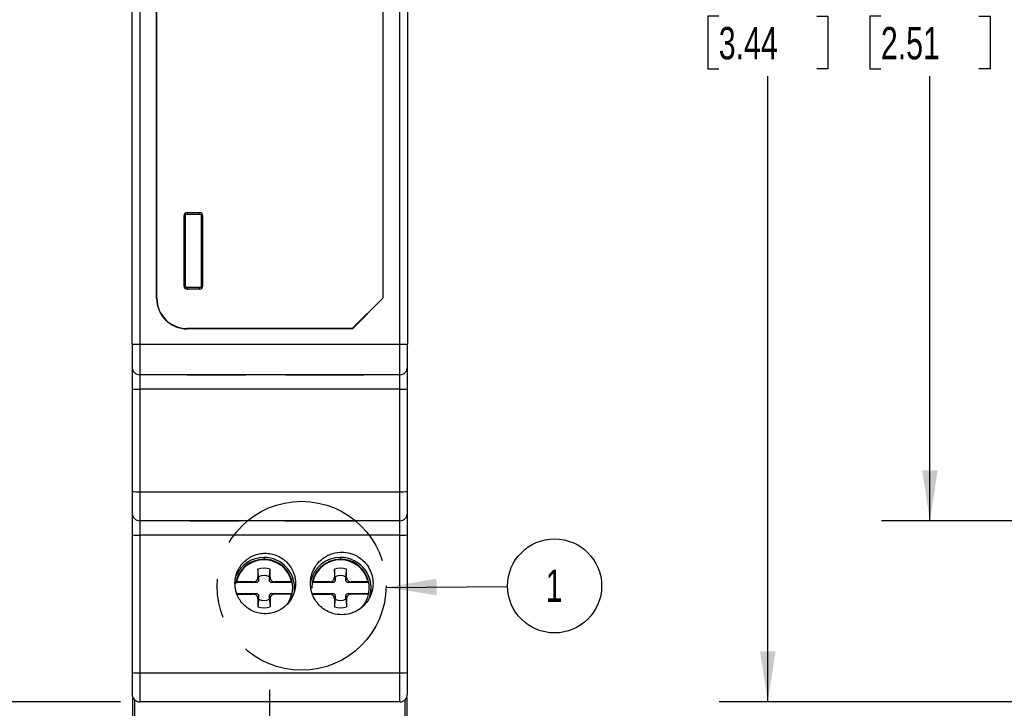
# Model space of a CAD drawing. Header units: millimetres. Extents: x 0 to 210, y 0 to 162.
# Tile 3 of 9: x 27 to 75, y 34 to 68. Entities that reach past the tile are written whole.
import ezdxf

# ---------------------------------------------------------------- set-up
doc = ezdxf.new("R2010")
doc.units = ezdxf.units.MM
doc.header["$LTSCALE"] = 0.75
doc.linetypes.add('CENTERX2', pattern=[20.32, 12.7, -2.54, 2.54, -2.54])
doc.layers.add('CENTER', color=40, linetype='CENTERX2')
doc.layers.add('DIMENSIONS', color=140, linetype='Continuous', lineweight=25)
doc.styles.add('SLDTEXTSTYLE0', font='TXT', dxfattribs={"width": 0.7})
doc.dimstyles.new('SLDDIMSTYLE1', dxfattribs={"dimtxt": 1.618506, "dimasz": 2.4765, "dimexe": 0, "dimexo": 0.0625, "dimgap": 0.404626, "dimtad": 0, "dimtih": 1, "dimtoh": 1, "dimdec": 1, "dimlfac": 1.333333, "dimrnd": 1e-09, "dimzin": 12, "dimdsep": 46, "dimtxsty": 'SLDTEXTSTYLE0', "dimsah": 1, "dimcen": 0.09, "dimadec": 0, "dimazin": 3, "dimtfac": 1, "dimtdec": 1, "dimtofl": 0, "dimtmove": 0, "dimatfit": 3, "dimfxl": 0, "dimfrac": 2, "dimtolj": 1, "dimtzin": 12, "dimarcsym": 0})
doc.dimstyles.new('SLDDIMSTYLE2', dxfattribs={"dimtxt": 0.18, "dimasz": 2.4765, "dimexe": 0, "dimexo": 0.0625, "dimgap": 0, "dimtad": 0, "dimtih": 1, "dimtoh": 1, "dimdec": 0, "dimrnd": 1e-09, "dimzin": 0, "dimdsep": 46, "dimtxsty": 'Standard', "dimsah": 1, "dimcen": 0.09, "dimadec": 0, "dimazin": 0, "dimtfac": 2.4765, "dimtdec": 0, "dimtofl": 0, "dimtmove": 0, "dimatfit": 3, "dimfxl": 0, "dimfrac": 2, "dimtolj": 1, "dimtzin": 0, "dimarcsym": 0})

# ---------------------------------------------------------------- blocks, each defined once
blk = doc.blocks.new('_D_1')
at = {"layer": 'DIMENSIONS'}
for p, q in [((32.02, 100.189), (23.011, 100.189)), ((25.392, 100.189), (25.392, 75.088)), ((22.988, 72.154), (22.444, 72.154)), ((22.444, 72.154), (22.444, 69.581)), ((27.797, 72.154), (28.341, 72.154)), ((28.341, 72.154), (28.341, 69.581)), ((22.444, 69.581), (22.988, 69.581)), ((28.341, 69.581), (27.797, 69.581)), ((25.392, 34.564), (25.392, 69.219)), ((32.02, 34.564), (23.011, 34.564))]:
    blk.add_line(p, q, dxfattribs=at)
for points in [[(25.392, 100.189), (25.011, 97.713), (25.773, 97.713)], [(25.392, 34.564), (25.773, 37.041), (25.011, 37.041)]]:
    blk.add_solid(points, dxfattribs=at)
at = {"layer": 'DIMENSIONS', "char_height": 1.5875, "attachment_point": 1, "style": 'SLDTEXTSTYLE0'}
for s, insert in [('87.5', (22.988, 74.562)), ('3.44', (22.988, 71.628))]:
    blk.add_mtext(s, dxfattribs=dict(at, insert=insert))
blk = doc.blocks.new('_D_2')
at = {"layer": 'DIMENSIONS'}
for p, q in [((32.02, 100.189), (14.838, 100.189)), ((17.219, 100.189), (17.219, 75.088)), ((14.814, 72.154), (14.271, 72.154)), ((14.271, 72.154), (14.271, 69.581)), ((19.624, 72.154), (20.168, 72.154)), ((20.168, 72.154), (20.168, 69.581)), ((14.271, 69.581), (14.814, 69.581)), ((20.168, 69.581), (19.624, 69.581)), ((17.219, 30.987), (17.219, 69.219)), ((31.757, 30.987), (14.838, 30.987))]:
    blk.add_line(p, q, dxfattribs=at)
for points in [[(17.219, 100.189), (16.838, 97.713), (17.6, 97.713)], [(17.219, 30.987), (17.6, 33.463), (16.838, 33.463)]]:
    blk.add_solid(points, dxfattribs=at)
at = {"layer": 'DIMENSIONS', "char_height": 1.5875, "attachment_point": 1, "style": 'SLDTEXTSTYLE0'}
for s, insert in [('92.3', (14.814, 74.562)), ('3.63', (14.814, 71.628))]:
    blk.add_mtext(s, dxfattribs=dict(at, insert=insert))
blk = doc.blocks.new('SW_NOTE_0')
at = {"layer": 'DIMENSIONS', "color": 0}
blk.add_circle((2.306, 0.02), 2.306, dxfattribs=at)
at = {"layer": 'DIMENSIONS', "color": 0, "insert": (2.278, 0.821), "char_height": 1.587, "attachment_point": 2, "style": 'SLDTEXTSTYLE0'}
blk.add_mtext('1', dxfattribs=at)
blk = doc.blocks.new('SW_CENTERMARKSYMBOL_0')
at = {"layer": 'CENTER', "color": 0}
for p, q in [((0, 1.905), (0, 2.82375)), ((0, 0), (0, 1.905)), ((-1.905, 0), (-2.82375, 0)), ((0, 0), (-1.905, 0)), ((0, 0), (0, -1.905)), ((0, 0), (1.905, 0)), ((1.905, 0), (2.82375, 0)), ((0, -1.905), (0, -2.82375))]:
    blk.add_line(p, q, dxfattribs=at)
blk = doc.blocks.new('_D_10')
at = {"layer": 'DIMENSIONS'}
for p, q in [((94.014, 91.302), (69.337, 91.302)), ((71.718, 91.302), (71.718, 71.133)), ((69.314, 68.198), (68.77, 68.198)), ((68.77, 68.198), (68.77, 65.626)), ((74.123, 68.198), (74.667, 68.198)), ((74.667, 68.198), (74.667, 65.626)), ((68.77, 65.626), (69.314, 65.626)), ((71.718, 43.452), (71.718, 65.263)), ((74.667, 65.626), (74.123, 65.626)), ((94.014, 43.452), (69.337, 43.452))]:
    blk.add_line(p, q, dxfattribs=at)
for points in [[(71.718, 91.302), (71.337, 88.825), (72.099, 88.825)], [(71.718, 43.452), (72.099, 45.928), (71.337, 45.928)]]:
    blk.add_solid(points, dxfattribs=at)
at = {"layer": 'DIMENSIONS', "char_height": 1.5875, "attachment_point": 1, "style": 'SLDTEXTSTYLE0'}
for s, insert in [('63.8', (69.314, 70.607)), ('2.51', (69.314, 67.672))]:
    blk.add_mtext(s, dxfattribs=dict(at, insert=insert))
blk = doc.blocks.new('_D_11')
at = {"layer": 'DIMENSIONS'}
for p, q in [((103.539, 100.189), (61.387, 100.189)), ((63.768, 100.189), (63.768, 71.133)), ((61.363, 68.198), (60.82, 68.198)), ((60.82, 68.198), (60.82, 65.626)), ((66.173, 68.198), (66.716, 68.198)), ((66.716, 68.198), (66.716, 65.626)), ((60.82, 65.626), (61.363, 65.626)), ((63.768, 34.564), (63.768, 65.263)), ((66.716, 65.626), (66.173, 65.626)), ((103.539, 34.564), (61.387, 34.564))]:
    blk.add_line(p, q, dxfattribs=at)
for points in [[(63.768, 100.189), (63.387, 97.713), (64.149, 97.713)], [(63.768, 34.564), (64.149, 37.041), (63.387, 37.041)]]:
    blk.add_solid(points, dxfattribs=at)
at = {"layer": 'DIMENSIONS', "char_height": 1.5875, "attachment_point": 1, "style": 'SLDTEXTSTYLE0'}
for s, insert in [('87.5', (61.363, 70.607)), ('3.44', (61.363, 67.672))]:
    blk.add_mtext(s, dxfattribs=dict(at, insert=insert))

msp = doc.modelspace()

# ---------------------------------------------------------------- linework, layer by layer
for p, q in [((32.597, 52.114), (32.597, 82.639)), ((32.972, 82.639), (32.972, 52.114)), ((45.722, 52.114), (45.722, 82.639)), ((46.097, 82.639), (46.097, 52.114)), ((33.797, 54.364), (33.797, 80.389)), ((33.81, 54.364), (33.81, 80.389)), ((44.884, 80.389), (44.884, 54.37)), ((44.897, 80.389), (44.897, 54.364)), ((35.293, 58.568), (35.902, 58.568)), ((35.293, 58.568), (35.293, 58.498)), ((35.293, 58.498), (35.293, 58.493)), ((35.293, 58.493), (35.902, 58.493)), ((35.902, 58.493), (35.902, 58.498)), ((35.143, 54.96), (35.143, 58.419)), ((35.218, 58.419), (35.213, 58.419)), ((35.218, 54.96), (35.218, 58.419)), ((35.976, 58.419), (35.976, 54.96)), ((35.981, 58.419), (35.976, 58.419)), ((36.051, 58.419), (35.981, 58.419)), ((36.051, 58.419), (36.051, 54.96)), ((35.143, 54.96), (35.213, 54.96)), ((35.213, 54.96), (35.218, 54.96)), ((35.902, 54.885), (35.293, 54.885)), ((35.293, 54.885), (35.293, 54.881)), ((35.902, 54.81), (35.293, 54.81)), ((35.902, 54.881), (35.902, 54.885)), ((35.902, 54.81), (35.902, 54.881)), ((35.976, 54.96), (35.981, 54.96)), ((33.797, 54.364), (33.81, 54.364)), ((44.884, 54.37), (43.392, 52.878)), ((43.397, 52.864), (44.897, 54.364)), ((44.884, 54.37), (44.897, 54.364)), ((35.297, 52.878), (35.297, 52.864)), ((43.392, 52.878), (35.297, 52.878)), ((43.397, 52.864), (35.297, 52.864)), ((43.392, 52.878), (43.397, 52.864)), ((32.597, 52.114), (32.597, 50.989)), ((32.597, 52.114), (32.972, 52.114)), ((32.972, 52.114), (45.722, 52.114)), ((32.972, 52.114), (32.972, 50.614)), ((45.722, 52.114), (46.097, 52.114)), ((45.722, 50.614), (45.722, 52.114)), ((46.097, 50.989), (46.097, 52.114)), ((32.597, 51.441), (32.597, 51.392)), ((32.597, 51.367), (32.597, 51.297)), ((32.597, 50.989), (32.597, 49.923)), ((46.097, 49.923), (46.097, 50.989)), ((35.295, 50.614), (32.972, 50.614)), ((32.972, 50.614), (32.972, 49.904)), ((35.294, 50.614), (35.503, 50.614)), ((38.049, 50.615), (35.447, 50.615)), ((35.447, 50.612), (38.077, 50.612)), ((35.498, 50.615), (35.503, 50.614)), ((35.503, 50.614), (38.171, 50.614)), ((40.132, 50.614), (38.171, 50.614)), ((40.132, 50.614), (43.952, 50.614)), ((43.829, 50.615), (40.285, 50.615)), ((40.303, 50.614), (40.303, 50.612)), ((40.303, 50.612), (43.857, 50.612)), ((45.722, 50.614), (43.952, 50.614)), ((45.722, 49.904), (45.722, 50.614)), ((32.597, 50.211), (32.597, 49.716)), ((32.597, 49.923), (32.597, 44.893)), ((45.722, 49.904), (32.972, 49.904)), ((32.972, 49.904), (32.972, 44.873)), ((45.722, 44.873), (45.722, 49.904)), ((46.097, 44.893), (46.097, 49.923)), ((32.597, 44.893), (32.597, 43.827)), ((32.972, 44.873), (45.722, 44.873)), ((32.972, 44.873), (32.972, 43.452)), ((45.722, 43.452), (45.722, 44.873)), ((46.097, 43.827), (46.097, 44.893)), ((32.597, 44.278), (32.597, 44.229)), ((32.597, 44.135), (32.597, 44.092)), ((32.597, 43.827), (32.597, 42.761)), ((46.097, 42.761), (46.097, 43.827)), ((32.597, 43.048), (32.597, 42.554)), ((45.722, 43.452), (32.972, 43.452)), ((32.972, 43.452), (32.972, 42.741)), ((35.447, 43.45), (37.852, 43.45)), ((40.078, 43.45), (43.623, 43.45)), ((45.722, 42.741), (45.722, 43.452)), ((32.597, 42.761), (32.597, 36.006)), ((45.722, 42.741), (32.972, 42.741)), ((32.972, 42.741), (32.972, 35.986)), ((45.722, 35.986), (45.722, 42.741)), ((46.097, 36.006), (46.097, 42.761)), ((39.062, 41.652), (39.062, 41.562)), ((42.812, 41.652), (42.812, 41.562)), ((38.762, 41.08), (38.762, 40.677)), ((39.362, 40.677), (39.362, 41.08)), ((42.512, 41.08), (42.512, 40.677)), ((43.112, 40.677), (43.112, 41.08)), ((38.798, 40.535), (38.762, 40.677)), ((38.798, 40.704), (38.798, 40.535)), ((39.327, 40.535), (39.327, 40.704)), ((39.362, 40.677), (39.327, 40.535)), ((42.548, 40.535), (42.512, 40.677)), ((42.548, 40.704), (42.548, 40.535)), ((43.077, 40.535), (43.077, 40.704)), ((43.112, 40.677), (43.077, 40.535)), ((38.51, 40.417), (37.677, 40.417)), ((38.538, 40.452), (37.708, 40.452)), ((38.68, 40.417), (38.51, 40.417)), ((38.538, 40.452), (38.68, 40.417)), ((39.445, 40.417), (39.587, 40.452)), ((39.614, 40.417), (39.445, 40.417)), ((40.417, 40.452), (39.587, 40.452)), ((40.447, 40.417), (39.614, 40.417)), ((42.26, 40.417), (41.427, 40.417)), ((42.288, 40.452), (41.458, 40.452)), ((42.43, 40.417), (42.26, 40.417)), ((42.288, 40.452), (42.43, 40.417)), ((43.195, 40.417), (43.337, 40.452)), ((43.364, 40.417), (43.195, 40.417)), ((44.167, 40.452), (43.337, 40.452)), ((44.197, 40.417), (43.364, 40.417)), ((37.72, 39.887), (38.51, 39.887)), ((37.733, 39.852), (38.538, 39.852)), ((38.51, 39.887), (38.68, 39.887)), ((38.68, 39.887), (38.538, 39.852)), ((38.762, 39.627), (38.798, 39.769)), ((38.762, 39.627), (38.762, 39.224)), ((38.798, 39.769), (38.798, 39.6)), ((39.327, 39.769), (39.362, 39.627)), ((39.327, 39.6), (39.327, 39.769)), ((39.362, 39.627), (39.362, 39.224)), ((39.587, 39.852), (39.445, 39.887)), ((39.445, 39.887), (40.447, 39.887)), ((40.417, 39.852), (39.587, 39.852)), ((41.427, 39.887), (42.26, 39.887)), ((41.458, 39.852), (42.288, 39.852)), ((42.26, 39.887), (42.43, 39.887)), ((42.43, 39.887), (42.288, 39.852)), ((42.512, 39.627), (42.548, 39.769)), ((42.512, 39.627), (42.512, 39.224)), ((42.548, 39.769), (42.548, 39.6)), ((43.077, 39.769), (43.112, 39.627)), ((43.077, 39.6), (43.077, 39.769)), ((43.112, 39.627), (43.112, 39.224)), ((43.337, 39.852), (43.195, 39.887)), ((43.195, 39.887), (44.197, 39.887)), ((44.167, 39.852), (43.337, 39.852)), ((32.597, 36.006), (32.597, 34.939)), ((32.972, 35.986), (45.722, 35.986)), ((32.972, 35.986), (32.972, 34.564)), ((45.722, 34.564), (45.722, 35.986)), ((46.097, 34.939), (46.097, 36.006)), ((32.635, 31.062), (32.635, 34.776)), ((46.06, 34.776), (46.06, 31.062)), ((32.71, 34.672), (32.71, 31.062)), ((45.722, 34.564), (32.972, 34.564)), ((45.985, 31.062), (45.985, 34.672))]:
    msp.add_line(p, q)
at = {"flags": 128}
for points in [[(35.902, 58.498), (35.902, 58.505), (35.902, 58.514), (35.902, 58.526), (35.902, 58.539), (35.902, 58.553), (35.902, 58.568)], [(35.213, 58.419), (35.207, 58.419), (35.198, 58.419), (35.186, 58.419), (35.173, 58.419), (35.158, 58.419), (35.143, 58.419)], [(35.293, 54.881), (35.293, 54.874), (35.293, 54.865), (35.293, 54.853), (35.293, 54.84), (35.293, 54.826), (35.293, 54.81)], [(35.981, 54.96), (35.988, 54.96), (35.997, 54.96), (36.008, 54.96), (36.022, 54.96), (36.036, 54.96), (36.051, 54.96)], [(35.447, 50.614), (35.447, 50.614), (35.447, 50.612)], [(35.447, 43.452), (35.447, 43.452), (35.447, 43.45)]]:
    msp.add_lwpolyline(points, dxfattribs=at)
for centre, radius, start, end in [((35.297, 54.364), 1.5, 180, 270), ((35.297, 54.364), 1.487, 180, 270), ((32.972, 50.989), 0.375, 180, 270), ((45.722, 50.989), 0.375, 270, 0), ((32.879, 51.71), 1.808, 261.0448, 272.9634), ((45.816, 51.71), 1.808, 267.0366, 278.9552), ((32.879, 46.679), 1.808, 261.0448, 272.9634), ((45.816, 46.679), 1.808, 267.0366, 278.9552), ((32.972, 43.827), 0.375, 180, 270), ((45.722, 43.827), 0.375, 270, 0), ((32.879, 44.547), 1.808, 261.0448, 272.9634), ((45.816, 44.547), 1.808, 267.0366, 278.9552), ((39.062, 40.152), 1.41, 90, 171.3498), ((39.062, 40.152), 1.5, 90, 156.4399), ((39.062, 40.152), 1.387, 12.4869, 167.5131), ((39.062, 40.152), 1.5, 353.1787, 90), ((39.062, 40.152), 1.5, 353.1787, 90), ((39.062, 40.152), 1.41, 330.2491, 90), ((42.812, 40.152), 1.5, 90, 167.5638), ((42.812, 40.152), 1.41, 90, 180), ((42.812, 40.152), 1.387, 12.4869, 167.5131), ((42.812, 40.152), 1.5, 340.9077, 90), ((42.812, 40.152), 1.5, 343.1735, 90), ((42.812, 40.152), 1.41, 316.6496, 90), ((39.062, 40.152), 0.975, 72.0798, 107.9202), ((42.812, 40.152), 0.975, 72.0798, 107.9202), ((39.062, 40.152), 0.612, 64.3842, 115.6158), ((42.812, 40.152), 0.612, 64.3842, 115.6158), ((39.062, 40.152), 0.612, 244.3842, 295.6158), ((39.062, 40.152), 1.387, 324.0797, 347.5131), ((42.812, 40.152), 0.612, 244.3842, 295.6158), ((39.062, 40.152), 0.975, 252.0798, 287.9202), ((42.812, 40.152), 0.975, 252.0798, 287.9202), ((32.879, 37.792), 1.808, 261.0448, 272.9634), ((45.816, 37.792), 1.808, 267.0366, 278.9552), ((32.972, 34.939), 0.375, 180, 270), ((45.722, 34.939), 0.375, 270, 0)]:
    msp.add_arc(centre, radius, start, end)
for points, knots in [([(35.293, 58.568), (35.251, 58.568), (35.215, 58.552), (35.16, 58.497), (35.143, 58.46), (35.143, 58.419)], [0, 0, 0, 0, 0.5, 0.5, 1, 1, 1, 1]), ([(35.213, 58.418), (35.215, 58.428), (35.217, 58.45), (35.236, 58.476), (35.262, 58.495), (35.283, 58.497), (35.294, 58.498)], [0, 0, 0, 0, 0.251061, 0.500427, 0.749554, 1, 1, 1, 1]), ([(35.901, 58.498), (35.911, 58.497), (35.932, 58.495), (35.959, 58.476), (35.977, 58.449), (35.98, 58.428), (35.981, 58.418)], [0, 0, 0, 0, 0.251061, 0.500427, 0.749554, 1, 1, 1, 1]), ([(36.051, 58.419), (36.051, 58.46), (36.035, 58.497), (35.98, 58.552), (35.943, 58.568), (35.902, 58.568)], [0, 0, 0, 0, 0.5, 0.5, 1, 1, 1, 1]), ([(35.143, 54.96), (35.143, 54.918), (35.16, 54.882), (35.215, 54.827), (35.251, 54.81), (35.293, 54.81)], [0, 0, 0, 0, 0.5, 0.5, 1, 1, 1, 1]), ([(35.294, 54.881), (35.283, 54.882), (35.262, 54.884), (35.236, 54.903), (35.217, 54.929), (35.215, 54.95), (35.213, 54.961)], [0, 0, 0, 0, 0.2510613, 0.5004268, 0.749554, 1, 1, 1, 1]), ([(35.981, 54.961), (35.98, 54.95), (35.977, 54.929), (35.959, 54.903), (35.932, 54.884), (35.911, 54.882), (35.901, 54.881)], [0, 0, 0, 0, 0.251061, 0.500427, 0.749554, 1, 1, 1, 1]), ([(35.902, 54.81), (35.943, 54.81), (35.98, 54.827), (36.035, 54.882), (36.051, 54.918), (36.051, 54.96)], [0, 0, 0, 0, 0.5, 0.5, 1, 1, 1, 1]), ([(32.597, 51.149), (32.597, 51.053), (32.597, 50.945), (32.597, 50.781), (32.597, 50.763)], [0, 0, 0, 0, 0.891406, 1, 1, 1, 1]), ([(32.597, 44.025), (32.597, 44.013), (32.597, 43.933), (32.597, 43.783), (32.597, 43.618), (32.597, 43.601)], [0, 0, 0, 0, 0.126772, 0.905894, 1, 1, 1, 1]), ([(37.638, 40.377), (37.639, 40.409), (37.64, 40.474), (37.65, 40.57), (37.666, 40.665), (37.688, 40.759), (37.717, 40.852), (37.774, 41.003), (37.881, 41.204), (38.066, 41.428), (38.29, 41.614), (38.547, 41.751), (38.826, 41.837), (39.116, 41.866), (39.407, 41.84), (39.686, 41.756), (39.945, 41.62), (40.172, 41.435), (40.36, 41.209), (40.484, 40.978), (40.559, 40.763), (40.599, 40.572), (40.604, 40.442), (40.606, 40.377)], [0, 0, 0, 0, 0.020951, 0.041737, 0.062446, 0.083167, 0.103992, 0.125008, 0.187415, 0.249747, 0.3118, 0.373995, 0.436302, 0.498776, 0.560967, 0.623462, 0.685732, 0.748353, 0.811067, 0.874404, 0.916331, 0.957951, 1, 1, 1, 1]), ([(42.872, 41.912), (42.744, 41.912), (42.6, 41.896), (42.285, 41.804), (42.115, 41.727), (41.788, 41.482), (41.632, 41.312), (41.405, 40.887), (41.338, 40.633), (41.338, 40.121), (41.405, 39.867), (41.632, 39.442), (41.788, 39.272), (42.115, 39.027), (42.285, 38.95), (42.6, 38.858), (42.744, 38.842), (43, 38.842), (43.145, 38.858), (43.459, 38.95), (43.629, 39.027), (43.957, 39.272), (44.113, 39.442), (44.34, 39.867), (44.407, 40.121), (44.407, 40.633), (44.34, 40.887), (44.113, 41.312), (43.957, 41.482), (43.629, 41.727), (43.459, 41.804), (43.145, 41.896), (43, 41.912), (42.872, 41.912)], [0, 0, 0, 0, 0.0625, 0.0625, 0.125, 0.125, 0.1875, 0.1875, 0.25, 0.25, 0.3125, 0.3125, 0.375, 0.375, 0.4375, 0.4375, 0.5, 0.5, 0.5625, 0.5625, 0.625, 0.625, 0.6875, 0.6875, 0.75, 0.75, 0.8125, 0.8125, 0.875, 0.875, 0.9375, 0.9375, 1, 1, 1, 1]), ([(38.538, 40.452), (38.547, 40.452), (38.567, 40.453), (38.596, 40.459), (38.642, 40.475), (38.701, 40.513), (38.742, 40.576), (38.76, 40.632), (38.761, 40.662), (38.762, 40.677)], [0, 0, 0, 0, 0.082997, 0.166414, 0.251659, 0.499973, 0.748414, 0.874075, 1, 1, 1, 1]), ([(39.362, 40.677), (39.363, 40.667), (39.363, 40.647), (39.369, 40.618), (39.385, 40.572), (39.424, 40.513), (39.486, 40.472), (39.543, 40.454), (39.572, 40.453), (39.587, 40.452)], [0, 0, 0, 0, 0.082997, 0.166414, 0.251659, 0.499973, 0.748414, 0.874075, 1, 1, 1, 1]), ([(42.288, 40.452), (42.297, 40.452), (42.317, 40.453), (42.346, 40.459), (42.392, 40.475), (42.451, 40.513), (42.492, 40.576), (42.51, 40.632), (42.511, 40.662), (42.512, 40.677)], [0, 0, 0, 0, 0.082997, 0.166414, 0.251659, 0.499973, 0.748414, 0.874075, 1, 1, 1, 1]), ([(43.112, 40.677), (43.113, 40.667), (43.113, 40.647), (43.119, 40.618), (43.135, 40.572), (43.174, 40.513), (43.236, 40.472), (43.293, 40.454), (43.322, 40.453), (43.337, 40.452)], [0, 0, 0, 0, 0.082997, 0.166414, 0.251659, 0.499973, 0.748414, 0.874075, 1, 1, 1, 1]), ([(40.606, 40.377), (40.606, 40.344), (40.605, 40.279), (40.595, 40.183), (40.58, 40.087), (40.558, 39.993), (40.53, 39.899), (40.473, 39.747), (40.366, 39.545), (40.18, 39.318), (39.953, 39.131), (39.695, 38.994), (39.414, 38.908), (39.123, 38.88), (38.831, 38.907), (38.551, 38.993), (38.292, 39.131), (38.066, 39.318), (37.879, 39.544), (37.757, 39.775), (37.684, 39.991), (37.645, 40.182), (37.641, 40.312), (37.638, 40.377)], [0, 0, 0, 0, 0.020979, 0.041791, 0.062527, 0.083276, 0.10413, 0.125178, 0.187762, 0.250337, 0.312678, 0.375225, 0.437495, 0.500023, 0.562297, 0.624829, 0.687126, 0.749733, 0.812051, 0.874893, 0.916659, 0.958117, 1, 1, 1, 1]), ([(38.798, 40.535), (38.797, 40.527), (38.796, 40.511), (38.787, 40.482), (38.766, 40.449), (38.732, 40.427), (38.703, 40.418), (38.687, 40.417), (38.68, 40.417)], [0, 0, 0, 0, 0.124019, 0.250668, 0.49975, 0.748924, 0.874404, 1, 1, 1, 1]), ([(39.445, 40.417), (39.437, 40.417), (39.422, 40.418), (39.392, 40.427), (39.359, 40.449), (39.338, 40.482), (39.328, 40.511), (39.327, 40.527), (39.327, 40.535)], [0, 0, 0, 0, 0.124019, 0.250668, 0.49975, 0.748924, 0.874404, 1, 1, 1, 1]), ([(42.548, 40.535), (42.547, 40.527), (42.546, 40.511), (42.537, 40.482), (42.516, 40.449), (42.482, 40.427), (42.453, 40.418), (42.437, 40.417), (42.43, 40.417)], [0, 0, 0, 0, 0.124019, 0.250668, 0.49975, 0.748924, 0.874404, 1, 1, 1, 1]), ([(43.195, 40.417), (43.187, 40.417), (43.172, 40.418), (43.142, 40.427), (43.109, 40.449), (43.088, 40.482), (43.078, 40.511), (43.077, 40.527), (43.077, 40.535)], [0, 0, 0, 0, 0.124019, 0.250668, 0.49975, 0.748924, 0.874404, 1, 1, 1, 1]), ([(38.762, 39.627), (38.762, 39.637), (38.761, 39.656), (38.755, 39.685), (38.74, 39.732), (38.701, 39.791), (38.638, 39.831), (38.582, 39.849), (38.552, 39.851), (38.538, 39.852)], [0, 0, 0, 0, 0.082997, 0.166414, 0.251659, 0.499973, 0.748414, 0.874075, 1, 1, 1, 1]), ([(38.68, 39.887), (38.687, 39.887), (38.703, 39.886), (38.732, 39.877), (38.766, 39.855), (38.787, 39.822), (38.796, 39.792), (38.797, 39.777), (38.798, 39.769)], [0, 0, 0, 0, 0.124019, 0.250668, 0.49975, 0.748924, 0.874404, 1, 1, 1, 1]), ([(39.327, 39.769), (39.327, 39.777), (39.328, 39.792), (39.338, 39.822), (39.359, 39.855), (39.392, 39.877), (39.422, 39.886), (39.437, 39.887), (39.445, 39.887)], [0, 0, 0, 0, 0.124019, 0.250668, 0.49975, 0.748924, 0.874404, 1, 1, 1, 1]), ([(39.587, 39.852), (39.577, 39.852), (39.558, 39.851), (39.529, 39.845), (39.482, 39.829), (39.423, 39.791), (39.383, 39.728), (39.365, 39.672), (39.363, 39.642), (39.362, 39.627)], [0, 0, 0, 0, 0.082997, 0.166414, 0.251659, 0.499973, 0.748414, 0.874075, 1, 1, 1, 1]), ([(42.512, 39.627), (42.512, 39.637), (42.511, 39.656), (42.505, 39.685), (42.49, 39.732), (42.451, 39.791), (42.388, 39.831), (42.332, 39.849), (42.302, 39.851), (42.288, 39.852)], [0, 0, 0, 0, 0.082997, 0.166414, 0.251659, 0.499973, 0.748414, 0.874075, 1, 1, 1, 1]), ([(42.43, 39.887), (42.437, 39.887), (42.453, 39.886), (42.482, 39.877), (42.516, 39.855), (42.537, 39.822), (42.546, 39.792), (42.547, 39.777), (42.548, 39.769)], [0, 0, 0, 0, 0.124019, 0.250668, 0.49975, 0.748924, 0.874404, 1, 1, 1, 1]), ([(43.077, 39.769), (43.077, 39.777), (43.078, 39.792), (43.088, 39.822), (43.109, 39.855), (43.142, 39.877), (43.172, 39.886), (43.187, 39.887), (43.195, 39.887)], [0, 0, 0, 0, 0.124019, 0.250668, 0.49975, 0.748924, 0.874404, 1, 1, 1, 1]), ([(43.337, 39.852), (43.327, 39.852), (43.308, 39.851), (43.279, 39.845), (43.232, 39.829), (43.173, 39.791), (43.133, 39.728), (43.115, 39.672), (43.113, 39.642), (43.112, 39.627)], [0, 0, 0, 0, 0.082997, 0.166414, 0.251659, 0.499973, 0.748414, 0.874075, 1, 1, 1, 1])]:
    msp.add_open_spline(points, degree=3, knots=knots)
for points in [[(35.447, 50.615), (35.397, 50.615), (35.346, 50.614), (35.295, 50.614)], [(38.171, 50.614), (38.132, 50.614), (38.091, 50.615), (38.049, 50.615)], [(40.285, 50.615), (40.233, 50.615), (40.182, 50.614), (40.132, 50.614)], [(43.952, 50.614), (43.913, 50.614), (43.872, 50.615), (43.829, 50.615)], [(38.798, 40.704), (38.789, 40.8), (38.777, 40.921), (38.762, 41.08)], [(39.327, 40.704), (39.336, 40.8), (39.347, 40.921), (39.362, 41.08)], [(42.548, 40.704), (42.539, 40.8), (42.527, 40.921), (42.512, 41.08)], [(43.077, 40.704), (43.086, 40.8), (43.097, 40.921), (43.112, 41.08)], [(38.798, 39.6), (38.789, 39.504), (38.777, 39.383), (38.762, 39.224)], [(39.327, 39.6), (39.336, 39.504), (39.347, 39.383), (39.362, 39.224)], [(42.548, 39.6), (42.539, 39.504), (42.527, 39.383), (42.512, 39.224)], [(43.077, 39.6), (43.086, 39.504), (43.097, 39.383), (43.112, 39.224)]]:
    msp.add_open_spline(points, degree=3)
at = {"layer": 'CENTER'}
msp.add_circle((40.903, 40.26), 4.144, dxfattribs=at)

# ---------------------------------------------------------------- block references
msp.add_blockref('SW_CENTERMARKSYMBOL_0', (39.347, 32.337), dxfattribs=at)
at = {"layer": 'DIMENSIONS'}
msp.add_blockref('SW_NOTE_0', (51.007, 40.234), dxfattribs=at)

# ---------------------------------------------------------------- dimensions: what is measured, and where the dimension line sits
for base, p1, p2, picture, middle in [((17.219, 100.189), (32.71, 30.987), (32.972, 100.189), '_D_2', (17.219, 72.154)), ((25.392, 34.564), (32.972, 100.189), (32.972, 34.564), '_D_1', (25.392, 72.154)), ((63.768, 34.564), (104.491, 100.189), (104.491, 34.564), '_D_11', (63.768, 68.198)), ((71.718, 43.452), (94.966, 91.302), (94.966, 43.452), '_D_10', (71.718, 68.198))]:
    dim = msp.add_linear_dim(base=base, p1=p1, p2=p2, angle=90, dimstyle='SLDDIMSTYLE1', dxfattribs=at)
    dim.commit()
    dim.dimension.update_dxf_attribs({"geometry": picture, "text_midpoint": middle, "dimtype": 160})

# ---------------------------------------------------------------- leaders
msp.add_leader([(45.047, 40.181), (51.007, 40.234)], dimstyle='SLDDIMSTYLE2', dxfattribs=at)

doc.saveas('drawing.dxf')
